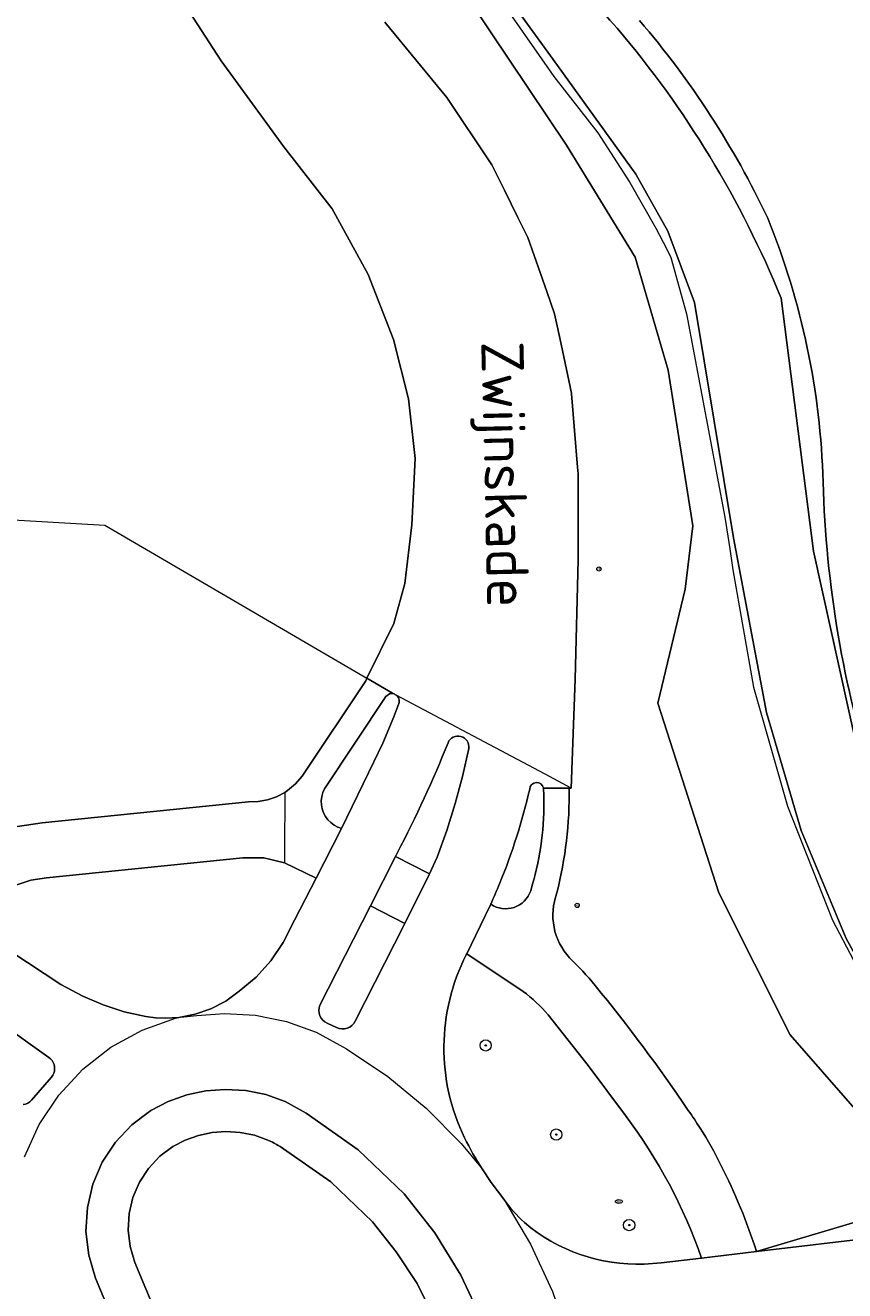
# Model space of a CAD drawing. Header units: metres. Extents: x 92650 to 117222, y 425801 to 461092.
# Tile 43 of 146: x 114826 to 114884, y 426515 to 426605. Entities that reach past the tile are written whole.
import ezdxf
from ezdxf.enums import TextEntityAlignment as Align

# ---------------------------------------------------------------- set-up
doc = ezdxf.new("R2010")
doc.units = ezdxf.units.M
doc.layers.get('0').update_dxf_attribs({"color": 253, "linetype": 'CONTINUOUS', "lineweight": 15})
for name, color, linetype, lineweight in [('B-WE-GR-BOOM-S', 253, 'CONTINUOUS', 15), ('B-WE-IE-MEUBILAIR-S', 253, 'CONTINUOUS', 15), ('B-WE-OG-TERREIN_BEGROEID-GV', 253, 'CONTINUOUS', 15), ('B-WE-OG-TERREIN_ERF-GV', 253, 'CONTINUOUS', 15), ('B-WE-OG-TERREIN_OEVER-GV', 253, 'CONTINUOUS', 15), ('B-WE-OG-TOPOGRAFIE-T18', 7, 'CONTINUOUS', 15), ('B-WE-OG-WATER_SLOOT-GV', 253, 'CONTINUOUS', 15), ('B-WE-OG-WEG-GV', 253, 'CONTINUOUS', 15), ('B-WE-VH-GESLOTENVERHARDING-GV', 253, 'CONTINUOUS', 15), ('B-WE-VH-OPENVERHARDING-GV', 253, 'CONTINUOUS', 15), ('B-WE-VH-OPENVERHARDING_BETONSTRAATSTEEN-GV', 253, 'CONTINUOUS', 15), ('B-WE-VH-OPENVERHARDING_TEGEL-GV', 253, 'CONTINUOUS', 15)]:
    doc.layers.add(name, color=color, linetype=linetype, lineweight=lineweight)
doc.styles.add('NLCS-ISO', font='NLCS-ISO.ttf')
doc.styles.add('NLCS-ISO-M200-T18', font='NLCS-ISO.ttf', dxfattribs={"height": 0.36})

# ---------------------------------------------------------------- blocks, each defined once
blk = doc.blocks.new('SIE-MEUBILAIR_PAAL_VERKEERSBORD-SO')
blk.add_circle((0, 0), 0.75)
at = {"style": 'NLCS-ISO'}
blk.add_text('vb', height=0.75, dxfattribs=at).set_placement((0, 0.07), align=Align.MIDDLE_CENTER)
blk = doc.blocks.new('SIE-MEUBILAIR_PUT_KOLK-SO')
blk.add_ellipse((0, 0), major_axis=(1.25, 0), ratio=0.54)
at = {"style": 'NLCS-ISO'}
blk.add_text('klk', height=0.75, dxfattribs=at).set_placement((0.03, 0), align=Align.MIDDLE_CENTER)
blk = doc.blocks.new('SGR-BOOM_GBKN-SO')
at = {"linetype": 'ByBlock', "lineweight": 18}
h = blk.add_hatch(color=0, dxfattribs=at)
h.dxf.hatch_style = 1
edge = h.paths.add_edge_path()
edge.add_arc((0, 0), 0.25, 0, 360)
at = {"color": 0, "linetype": 'ByBlock', "lineweight": 18}
for radius in [2, 0.25]:
    blk.add_circle((0, 0), radius, dxfattribs=at)
at = {"color": 0, "linetype": 'ByBlock', "lineweight": 18, "style": 'NLCS-ISO'}
blk.add_attdef('SOORT', (2.5, 0), '', height=1.5, dxfattribs=at)

msp = doc.modelspace()

# ---------------------------------------------------------------- linework, layer by layer
at = {"layer": 'B-WE-OG-TERREIN_BEGROEID-GV', "transparency": 33554687, "flags": 128}
for points in [[(114816.997, 426570.077), (114831.703, 426569.232), (114850.318, 426558.357), (114852.232, 426562.231), (114853.03, 426565.081), (114853.516, 426569.26), (114853.763, 426573.976), (114853.292, 426578.214), (114852.218, 426582.45), (114850.413, 426587.055), (114847.866, 426591.742), (114844.419, 426596.155), (114839.955, 426602.262), (114837.162, 426606.569)], [(114878.036, 426517.563), (114891.894, 426521.706), (114889.621, 426522.463), (114880.416, 426532.991), (114875.362, 426543.083), (114871.006, 426556.565), (114872.97, 426564.691), (114873.5, 426569.197), (114871.757, 426580.255), (114869.4, 426588.3), (114864.515, 426596.265), (114857.771, 426606.334)], [(114851.602, 426605.023), (114856.007, 426599.656), (114859.208, 426594.862), (114860.107, 426593.056), (114861.069, 426591.125), (114861.778, 426589.702), (114863.118, 426585.86), (114863.676, 426584.259), (114863.857, 426583.406), (114864.131, 426582.116), (114864.872, 426578.62), (114864.876, 426578.565), (114865.305, 426573.371), (114865.346, 426572.875), (114865.359, 426566.757), (114865.133, 426558.275), (114864.853, 426550.533), (114864.716, 426550.533)], [(114825.487, 426547.792), (114827.238, 426548.056), (114841.917, 426549.558), (114842.593, 426549.572), (114843.258, 426549.691), (114843.898, 426549.91), (114844.497, 426550.225), (114844.687, 426550.352), (114845.251, 426550.825), (114845.728, 426551.385), (114850.254, 426558.17), (114850.318, 426558.357)], [(114825.007, 426538.91), (114828.572, 426536.573), (114830.123, 426535.722), (114831.563, 426535.11), (114833.064, 426534.617), (114834.599, 426534.296), (114835.303, 426534.202), (114836.013, 426534.171), (114836.958, 426534.226), (114838.114, 426534.447), (114838.12, 426534.448), (114839.238, 426534.838), (114840.287, 426535.385), (114841.245, 426536.08), (114842.442, 426537.082), (114842.448, 426537.087), (114843.498, 426538.252), (114844.375, 426539.552), (114845.185, 426541.13), (114846.722, 426544.127), (114846.727, 426544.137), (114844.467, 426545.213), (114843.008, 426545.58), (114841.503, 426545.565), (114827.541, 426544.153), (114826.435, 426543.99), (114825.374, 426543.638)], [(114861.428, 426536.07), (114857.426, 426538.751), (114857.389, 426538.675)], [(114868.714, 426527.24), (114866.059, 426530.8), (114863.208, 426534.397)], [(114855.724, 426511.579), (114853.899, 426515.286), (114852.418, 426517.558), (114850.727, 426519.679), (114847.766, 426522.524), (114844.401, 426524.878), (114844.167, 426525.031), (114844.027, 426525.116), (114843.91, 426525.184), (114843.722, 426525.288), (114843.606, 426525.347), (114843.458, 426525.42), (114843.293, 426525.496), (114842.328, 426525.843), (114841.323, 426526.045), (114840.299, 426526.098), (114839.314, 426526.026), (114838.347, 426525.825), (114837.415, 426525.498), (114836.535, 426525.051), (114835.597, 426524.341), (114834.794, 426523.481), (114834.152, 426522.495), (114833.689, 426521.413), (114833.419, 426520.268), (114833.349, 426519.093), (114833.483, 426517.925), (114833.816, 426516.796), (114843.292, 426494.143)], [(114858.518, 426523.442), (114859.168, 426522.473), (114860.064, 426521.286)], [(114870.035, 426516.668), (114871.25, 426516.761), (114874.127, 426517.101)]]:
    msp.add_lwpolyline(points, dxfattribs=at)
at = {"layer": 'B-WE-OG-TERREIN_BEGROEID-GV', "transparency": 33554687}
for points in [[(114864.716, 426550.533, -0.064651), (114863.838, 426543.079)], [(114863.838, 426543.079, 0.283106), (114864.74, 426538.452)], [(114857.389, 426538.675, 0.234766), (114857.276, 426525.645)], [(114864.74, 426538.452, -0.031513), (114866.56, 426536.495)], [(114866.56, 426536.495, -0.02198), (114873.184, 426527.609)], [(114863.208, 426534.397, 0.06574), (114861.428, 426536.07)], [(114874.127, 426517.101, 0.077184), (114868.714, 426527.24)], [(114873.184, 426527.609, -0.003263), (114874.036, 426526.338)], [(114874.036, 426526.338, -0.025237), (114875.508, 426523.704)], [(114857.276, 426525.645, 0.026386), (114858.518, 426523.442)], [(114875.508, 426523.704, -0.040043), (114878.036, 426517.563)], [(114860.064, 426521.286, 0.050677), (114861.526, 426519.63)], [(114861.526, 426519.63, 0.186141), (114870.035, 426516.668)]]:
    msp.add_lwpolyline(points, format="xyb", dxfattribs=at)
at = {"layer": 'B-WE-OG-TERREIN_ERF-GV', "transparency": 33554687}
for points in [[(114869.713, 426605.127, -0.066671), (114878.832, 426591.071)], [(114878.832, 426591.071, -0.08939), (114882.772, 426572.295)], [(114882.772, 426572.295, 0.07049), (114886.428, 426550.79)]]:
    msp.add_lwpolyline(points, format="xyb", dxfattribs=at)
at = {"layer": 'B-WE-OG-TERREIN_OEVER-GV', "transparency": 33554687, "flags": 128}
for points in [[(114886.466, 426865.736), (114884.189, 426862.747), (114882.113, 426844.983), (114874.054, 426807.953), (114864.709, 426773.435), (114855.626, 426736.101), (114844.931, 426685.27), (114842.811, 426671.457), (114843.151, 426659.379), (114845.55, 426645.062), (114847.211, 426632.624), (114849.843, 426621.885), (114853.1, 426614.087), (114857.771, 426606.334), (114864.515, 426596.265), (114869.4, 426588.3), (114871.757, 426580.255), (114873.5, 426569.197), (114872.97, 426564.691), (114871.006, 426556.565), (114875.362, 426543.083), (114880.416, 426532.991), (114889.621, 426522.463), (114891.894, 426521.706)], [(114892.676, 426525.572), (114891.633, 426526.77), (114884.42, 426539.825), (114881.199, 426547.514), (114878.754, 426555.903), (114876.393, 426568.345), (114873.635, 426585.073), (114871.728, 426590.155), (114869.454, 426594.207), (114863.577, 426602.349), (114858.676, 426609.14)], [(114859.272, 426607.389), (114863.623, 426601.135), (114866.738, 426597.139), (114869.036, 426593.619), (114870.885, 426590.363), (114871.659, 426588.857), (114871.934, 426588.278), (114873.063, 426584.274), (114875.789, 426569.796), (114876.137, 426567.558), (114876.339, 426566.065), (114877.825, 426557.718), (114880.237, 426549.238), (114883.431, 426541.14), (114888.422, 426531.654), (114891.918, 426525.779), (114892.7, 426525.174)], [(114879.782, 426585.384), (114882.083, 426567.38), (114885.778, 426550.664)]]:
    msp.add_lwpolyline(points, dxfattribs=at)
at = {"layer": 'B-WE-OG-TERREIN_OEVER-GV', "transparency": 33554687}
for points in [[(114860.727, 426614.583, 0.055905), (114868.12, 426604.588)], [(114868.12, 426604.588, -0.079126), (114879.782, 426585.384)], [(114878.832, 426591.071, 0.066671), (114869.713, 426605.127)], [(114882.772, 426572.295, 0.08939), (114878.832, 426591.071)], [(114886.428, 426550.79, -0.07049), (114882.772, 426572.295)]]:
    msp.add_lwpolyline(points, format="xyb", dxfattribs=at)
at = {"layer": 'B-WE-OG-WATER_SLOOT-GV', "transparency": 33554687}
for points in [[(114868.12, 426604.588, -0.055905), (114860.727, 426614.583)], [(114879.782, 426585.384, 0.079126), (114868.12, 426604.588)]]:
    msp.add_lwpolyline(points, format="xyb", dxfattribs=at)
at = {"layer": 'B-WE-OG-WATER_SLOOT-GV', "transparency": 33554687, "flags": 128}
for points in [[(114855.743, 426614.417), (114858.676, 426609.14), (114863.577, 426602.349), (114869.454, 426594.207), (114871.728, 426590.155), (114873.635, 426585.073), (114876.393, 426568.345), (114878.754, 426555.903), (114881.199, 426547.514), (114884.42, 426539.825), (114891.633, 426526.77), (114892.676, 426525.572)], [(114885.778, 426550.664), (114882.083, 426567.38), (114879.782, 426585.384)]]:
    msp.add_lwpolyline(points, dxfattribs=at)
at = {"layer": 'B-WE-OG-WEG-GV', "transparency": 33554687, "flags": 128}
msp.add_lwpolyline([(114912.911, 426526.817), (114904.089, 426523.664), (114891.894, 426521.706), (114878.036, 426517.563), (114886.875, 426518.607)], dxfattribs=at)
at = {"layer": 'B-WE-VH-GESLOTENVERHARDING-GV', "transparency": 33554687, "flags": 128}
for points in [[(114837.162, 426606.569), (114839.955, 426602.262), (114844.419, 426596.155), (114847.866, 426591.742), (114850.413, 426587.055), (114852.218, 426582.45), (114853.292, 426578.214), (114853.763, 426573.976), (114853.516, 426569.26), (114853.03, 426565.081), (114852.232, 426562.231), (114850.318, 426558.357), (114852.148, 426557.288), (114852.255, 426557.229), (114852.324, 426557.194), (114852.4, 426557.152)], [(114864.853, 426550.533), (114865.133, 426558.275), (114865.359, 426566.757), (114865.346, 426572.875), (114865.305, 426573.371), (114864.876, 426578.565), (114864.872, 426578.62), (114864.131, 426582.116), (114863.857, 426583.406), (114863.676, 426584.259), (114863.118, 426585.86), (114861.778, 426589.702), (114861.069, 426591.125), (114860.107, 426593.056), (114859.208, 426594.862), (114856.007, 426599.656), (114851.602, 426605.023)], [(114862.895, 426550.529), (114863.066, 426550.529), (114864.716, 426550.533), (114864.853, 426550.533), (114863.007, 426551.514), (114852.4, 426557.152), (114852.467, 426557.097), (114852.524, 426557.032), (114852.57, 426556.959), (114852.603, 426556.879), (114852.623, 426556.794), (114852.628, 426556.708), (114852.622, 426556.651), (114852.619, 426556.622), (114852.596, 426556.538), (114852.243, 426555.593), (114851.472, 426553.737), (114850.83, 426552.407), (114848.525, 426547.661)], [(114857.568, 426553.344), (114857.129, 426551.369), (114856.616, 426549.434), (114856.015, 426547.51), (114855.316, 426545.631), (114854.778, 426544.426), (114854.763, 426544.393), (114853.028, 426540.896), (114853.01, 426540.86), (114849.5, 426533.961)], [(114848.525, 426547.661), (114848.497, 426547.605), (114846.727, 426544.137), (114846.722, 426544.127), (114845.185, 426541.13), (114844.375, 426539.552), (114843.498, 426538.252), (114842.448, 426537.087), (114842.442, 426537.082), (114841.245, 426536.08), (114840.287, 426535.385), (114839.238, 426534.838), (114838.12, 426534.448), (114838.114, 426534.447), (114836.958, 426534.226), (114837.062, 426534.238), (114838.229, 426534.367), (114840.184, 426534.508), (114842.416, 426534.384), (114844.618, 426533.934), (114846.711, 426533.18), (114848.884, 426531.997), (114851.821, 426530.028), (114854.544, 426527.772), (114857.026, 426525.252), (114858.518, 426523.442)], [(114846.986, 426535.096), (114850.58, 426542.17), (114852.362, 426545.676), (114852.502, 426545.952)], [(114857.389, 426538.675), (114857.426, 426538.751), (114858.049, 426540.036), (114859.108, 426542.221), (114859.13, 426542.269)], [(114825.969, 426524.309), (114827.018, 426526.603), (114828.419, 426528.701), (114830.137, 426530.548), (114832.126, 426532.099), (114834.337, 426533.313), (114836.713, 426534.16), (114836.958, 426534.226), (114836.013, 426534.171), (114835.303, 426534.202), (114834.599, 426534.296), (114833.064, 426534.617), (114831.563, 426535.11), (114830.123, 426535.722), (114828.572, 426536.573), (114825.007, 426538.91)], [(114824.101, 426533.922), (114827.716, 426531.369), (114827.837, 426531.269), (114827.939, 426531.15), (114828.021, 426531.016), (114828.08, 426530.87), (114828.114, 426530.717), (114828.123, 426530.561), (114828.106, 426530.405), (114828.063, 426530.254), (114827.997, 426530.111), (114827.908, 426529.982), (114826.475, 426528.328), (114826.351, 426528.214), (114826.21, 426528.123), (114826.055, 426528.057), (114825.892, 426528.019)], [(114848.168, 426533.497), (114847.504, 426533.806)], [(114840.559, 426492.901), (114831.036, 426515.667), (114830.548, 426517.3), (114830.351, 426518.992), (114830.448, 426520.693), (114830.839, 426522.352), (114831.51, 426523.918), (114832.443, 426525.344), (114833.608, 426526.588), (114834.97, 426527.611), (114836.206, 426528.244), (114837.515, 426528.708), (114838.873, 426528.994), (114840.258, 426529.098), (114841.713, 426529.019), (114843.141, 426528.73), (114844.512, 426528.237), (114846.006, 426527.414), (114849.711, 426524.808), (114852.974, 426521.667), (114855.149, 426518.893), (114857, 426515.893), (114858.504, 426512.705)], [(114860.064, 426521.286), (114859.168, 426522.473), (114858.518, 426523.442)], [(114860.064, 426521.286), (114861.955, 426518.099), (114863.517, 426514.738), (114864.686, 426511.35), (114865.492, 426507.854), (114865.924, 426504.294), (114865.991, 426499.741), (114865.727, 426496.768), (114865.223, 426493.826), (114864.893, 426492.337)], [(114886.875, 426518.607), (114878.036, 426517.563), (114874.127, 426517.101), (114871.25, 426516.761), (114870.035, 426516.668)]]:
    msp.add_lwpolyline(points, dxfattribs=at)
at = {"layer": 'B-WE-VH-GESLOTENVERHARDING-GV', "transparency": 33554687}
for points in [[(114856.095, 426553.755, -0.898141), (114857.568, 426553.344)], [(114852.502, 426545.952, 0.025781), (114856.095, 426553.755)], [(114861.904, 426550.461, -0.86781), (114862.895, 426550.529)], [(114859.762, 426543.73, 0.040969), (114861.904, 426550.461)], [(114859.13, 426542.269, 0.009164), (114859.762, 426543.73)], [(114857.276, 426525.645, -0.234766), (114857.389, 426538.675)], [(114847.504, 426533.806, -0.406091), (114846.986, 426535.096)], [(114849.5, 426533.961, -0.413008), (114848.168, 426533.497)], [(114858.518, 426523.442, -0.026386), (114857.276, 426525.645)], [(114861.526, 426519.63, -0.050677), (114860.064, 426521.286)], [(114870.035, 426516.668, -0.186141), (114861.526, 426519.63)]]:
    msp.add_lwpolyline(points, format="xyb", dxfattribs=at)
at = {"layer": 'B-WE-VH-OPENVERHARDING-GV', "transparency": 33554687, "flags": 128}
for points in [[(114858.504, 426512.705), (114857, 426515.893), (114855.149, 426518.893), (114852.974, 426521.667), (114849.711, 426524.808), (114846.006, 426527.414), (114844.512, 426528.237), (114843.141, 426528.73), (114841.713, 426529.019), (114840.258, 426529.098), (114838.873, 426528.994), (114837.515, 426528.708), (114836.206, 426528.244), (114834.97, 426527.611), (114833.608, 426526.588), (114832.443, 426525.344), (114831.51, 426523.918), (114830.839, 426522.352), (114830.448, 426520.693), (114830.351, 426518.992), (114830.548, 426517.3), (114831.036, 426515.667), (114840.559, 426492.901)], [(114843.292, 426494.143), (114833.816, 426516.796), (114833.483, 426517.925), (114833.349, 426519.093), (114833.419, 426520.268), (114833.689, 426521.413), (114834.152, 426522.495), (114834.794, 426523.481), (114835.597, 426524.341), (114836.535, 426525.051), (114837.415, 426525.498), (114838.347, 426525.825), (114839.314, 426526.026), (114840.299, 426526.098), (114841.323, 426526.045), (114842.328, 426525.843), (114843.293, 426525.496), (114843.458, 426525.42), (114843.606, 426525.347), (114843.722, 426525.288), (114843.91, 426525.184), (114844.027, 426525.116), (114844.167, 426525.031), (114844.401, 426524.878), (114847.766, 426522.524), (114850.727, 426519.679), (114852.418, 426517.558), (114853.899, 426515.286), (114855.724, 426511.579)]]:
    msp.add_lwpolyline(points, dxfattribs=at)
at = {"layer": 'B-WE-VH-OPENVERHARDING_BETONSTRAATSTEEN-GV', "transparency": 33554687, "flags": 128}
msp.add_lwpolyline([(114852.255, 426557.229), (114852.191, 426557.252), (114852.125, 426557.266), (114852.057, 426557.269), (114851.99, 426557.263), (114851.924, 426557.247), (114851.665, 426557.04), (114847.304, 426550.478), (114847.188, 426550.209), (114847.112, 426549.926), (114847.08, 426549.635), (114847.091, 426549.342), (114847.145, 426549.054), (114847.241, 426548.778), (114847.377, 426548.518), (114847.55, 426548.282), (114847.756, 426548.074), (114847.991, 426547.898), (114848.249, 426547.76), (114848.525, 426547.661), (114850.83, 426552.407), (114851.472, 426553.737), (114852.243, 426555.593), (114852.596, 426556.538), (114852.619, 426556.622), (114852.622, 426556.651), (114852.628, 426556.708), (114852.623, 426556.794), (114852.603, 426556.879), (114852.57, 426556.959), (114852.524, 426557.032), (114852.467, 426557.097), (114852.4, 426557.152), (114852.324, 426557.194)], close=True, dxfattribs=at)
at = {"layer": 'B-WE-VH-OPENVERHARDING_BETONSTRAATSTEEN-GV', "transparency": 33554687}
for points in [[(114857.568, 426553.344, 0.898141), (114856.095, 426553.755)], [(114856.095, 426553.755, -0.025781), (114852.502, 426545.952)], [(114862.895, 426550.529, 0.86781), (114861.904, 426550.461)], [(114861.904, 426550.461, -0.040969), (114859.762, 426543.73)], [(114862.913, 426549.591, 0.009202), (114862.892, 426550.363)], [(114861.975, 426543.231, 0.077744), (114862.913, 426549.591)], [(114859.762, 426543.73, -0.009164), (114859.13, 426542.269)], [(114859.13, 426542.269, 0.493517), (114861.975, 426543.231)], [(114846.986, 426535.096, 0.406091), (114847.504, 426533.806)], [(114848.168, 426533.497, 0.413008), (114849.5, 426533.961)]]:
    msp.add_lwpolyline(points, format="xyb", dxfattribs=at)
at = {"layer": 'B-WE-VH-OPENVERHARDING_BETONSTRAATSTEEN-GV', "transparency": 33554687, "flags": 128}
for points in [[(114857.129, 426551.369), (114857.568, 426553.344)], [(114852.502, 426545.952), (114852.362, 426545.676), (114854.778, 426544.426), (114855.316, 426545.631), (114856.015, 426547.51), (114856.616, 426549.434), (114857.129, 426551.369)], [(114862.892, 426550.363), (114862.895, 426550.529)], [(114850.58, 426542.17), (114846.986, 426535.096)], [(114849.5, 426533.961), (114853.01, 426540.86), (114853.028, 426540.896), (114850.58, 426542.17)], [(114825.892, 426528.019), (114826.055, 426528.057), (114826.21, 426528.123), (114826.351, 426528.214), (114826.475, 426528.328), (114827.908, 426529.982), (114827.997, 426530.111), (114828.063, 426530.254), (114828.106, 426530.405), (114828.123, 426530.561), (114828.114, 426530.717), (114828.08, 426530.87), (114828.021, 426531.016), (114827.939, 426531.15), (114827.837, 426531.269), (114827.716, 426531.369), (114824.101, 426533.922)], [(114847.504, 426533.806), (114848.168, 426533.497)]]:
    msp.add_lwpolyline(points, dxfattribs=at)
at = {"layer": 'B-WE-VH-OPENVERHARDING_TEGEL-GV', "transparency": 33554687, "flags": 128}
for points in [[(114852.255, 426557.229), (114852.148, 426557.288), (114850.318, 426558.357), (114850.254, 426558.17), (114845.728, 426551.385), (114845.251, 426550.825), (114844.687, 426550.352), (114844.497, 426550.225), (114844.465, 426545.996), (114844.467, 426545.213), (114846.727, 426544.137), (114848.497, 426547.605), (114848.525, 426547.661), (114848.249, 426547.76), (114847.991, 426547.898), (114847.756, 426548.074), (114847.55, 426548.282), (114847.377, 426548.518), (114847.241, 426548.778), (114847.145, 426549.054), (114847.091, 426549.342), (114847.08, 426549.635), (114847.112, 426549.926), (114847.188, 426550.209), (114847.304, 426550.478), (114851.665, 426557.04), (114851.924, 426557.247), (114851.99, 426557.263), (114852.057, 426557.269), (114852.125, 426557.266), (114852.191, 426557.252)], [(114850.58, 426542.17), (114853.028, 426540.896), (114854.763, 426544.393), (114854.778, 426544.426), (114852.362, 426545.676)]]:
    msp.add_lwpolyline(points, close=True, dxfattribs=at)
for points in [[(114844.497, 426550.225), (114843.898, 426549.91), (114843.258, 426549.691), (114842.593, 426549.572), (114841.917, 426549.558), (114827.238, 426548.056), (114825.487, 426547.792), (114823.806, 426547.233), (114822.246, 426546.395), (114820.852, 426545.302), (114819.666, 426543.987), (114818.722, 426542.488), (114820.599, 426541.546), (114822.167, 426540.642), (114822.761, 426541.589), (114823.509, 426542.42), (114824.389, 426543.11), (114825.374, 426543.638), (114826.435, 426543.99), (114827.541, 426544.153), (114841.503, 426545.565), (114843.008, 426545.58), (114844.467, 426545.213)], [(114864.716, 426550.533), (114863.066, 426550.529), (114862.895, 426550.529), (114862.892, 426550.363)], [(114859.13, 426542.269), (114859.108, 426542.221), (114858.049, 426540.036), (114857.426, 426538.751), (114861.428, 426536.07)], [(114863.208, 426534.397), (114866.059, 426530.8), (114868.714, 426527.24)], [(114874.127, 426517.101), (114878.036, 426517.563)]]:
    msp.add_lwpolyline(points, dxfattribs=at)
at = {"layer": 'B-WE-VH-OPENVERHARDING_TEGEL-GV', "transparency": 33554687}
for points in [[(114862.892, 426550.363, -0.009202), (114862.913, 426549.591)], [(114863.838, 426543.079, 0.064651), (114864.716, 426550.533)], [(114862.913, 426549.591, -0.077744), (114861.975, 426543.231)], [(114861.975, 426543.231, -0.493517), (114859.13, 426542.269)], [(114864.74, 426538.452, -0.283106), (114863.838, 426543.079)], [(114866.56, 426536.495, 0.031513), (114864.74, 426538.452)], [(114873.184, 426527.609, 0.02198), (114866.56, 426536.495)], [(114861.428, 426536.07, -0.06574), (114863.208, 426534.397)], [(114868.714, 426527.24, -0.077184), (114874.127, 426517.101)], [(114874.036, 426526.338, 0.003263), (114873.184, 426527.609)], [(114875.508, 426523.704, 0.025237), (114874.036, 426526.338)], [(114878.036, 426517.563, 0.040043), (114875.508, 426523.704)]]:
    msp.add_lwpolyline(points, format="xyb", dxfattribs=at)

# ---------------------------------------------------------------- block references
at = {"layer": 'B-WE-GR-BOOM-S', "transparency": 33554687, "xscale": 0.2, "yscale": 0.2, "zscale": 0.2}
for p in [(114858.774, 426532.232), (114863.789, 426525.886), (114868.978, 426519.446)]:
    msp.add_blockref('SGR-BOOM_GBKN-SO', p, dxfattribs=at)
at = {"layer": 'B-WE-IE-MEUBILAIR-S', "transparency": 33554687, "xscale": 0.2, "yscale": 0.2, "zscale": 0.2}
for name, p in [('SIE-MEUBILAIR_PAAL_VERKEERSBORD-SO', (114866.825, 426566.114)), ('SIE-MEUBILAIR_PAAL_VERKEERSBORD-SO', (114865.283, 426542.186)), ('SIE-MEUBILAIR_PUT_KOLK-SO', (114868.247, 426521.126))]:
    msp.add_blockref(name, p, dxfattribs=at)

# ---------------------------------------------------------------- texts
at = {"layer": 'B-WE-OG-TOPOGRAFIE-T18', "transparency": 33554687, "style": 'NLCS-ISO-M200-T18'}
msp.add_text('Zwijnskade', height=3, rotation=271.3, dxfattribs=at).set_placement((114859.723, 426572.84), align=Align.MIDDLE)

doc.saveas('drawing.dxf')
